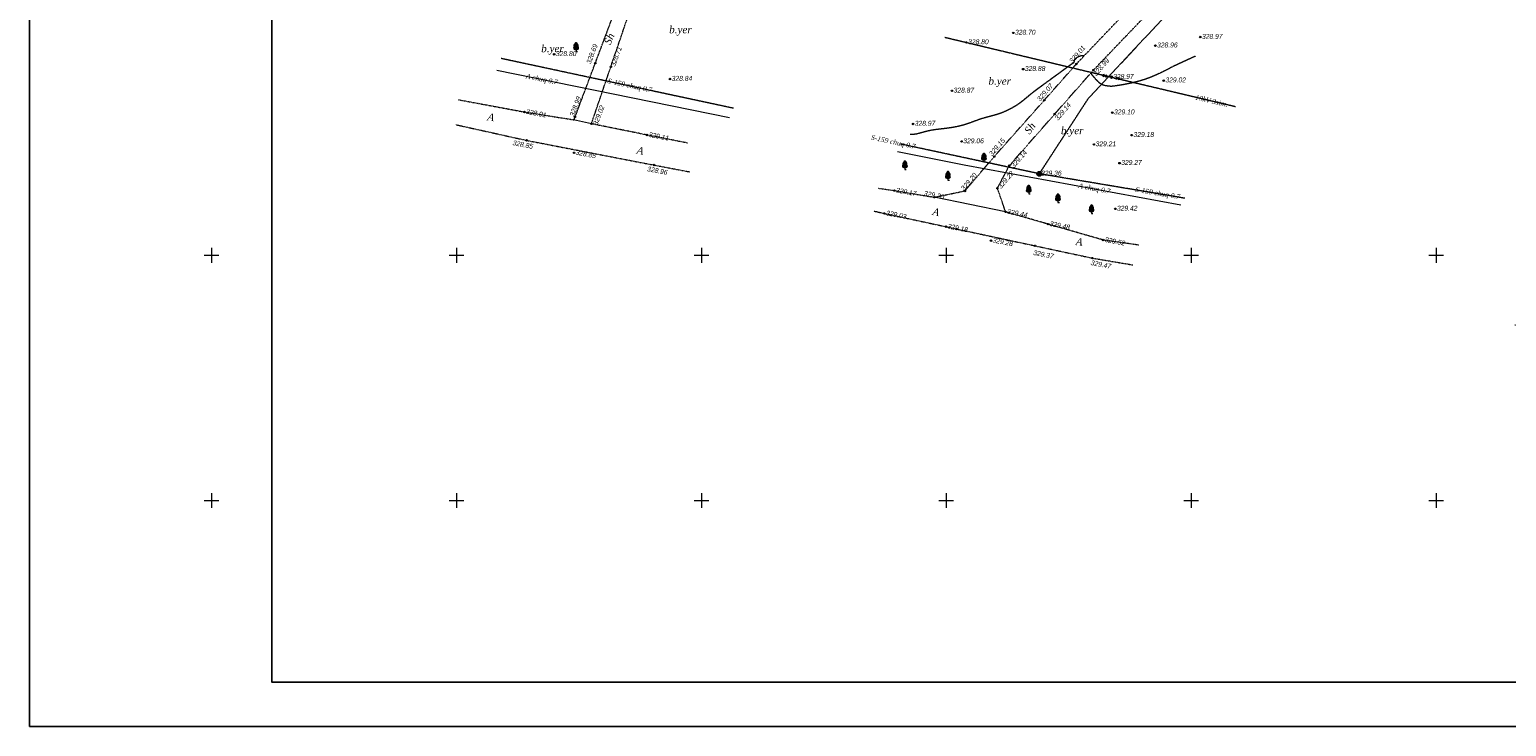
# Model space of a CAD drawing. Header units: millimetres. Extents: x 3960971 to 4113015, y -456608 to 60100.
# Tile 26 of 61: x 3960971 to 3991126, y -90507 to -76293. Entities that reach past the tile are written whole.
import ezdxf
from ezdxf.enums import TextEntityAlignment as Align

# ---------------------------------------------------------------- set-up
doc = ezdxf.new("R2010")
doc.units = ezdxf.units.MM
for name, pattern in [('Commnctn_Electr_VLP_High_Built_m1', [1, 1, 0]), ('Commnctn_Waterpipes_Line_Unground_m1', [10, 8, -0.5, 1, -0.5]), ('Footway_NotBorder_Line_m1', [3, 1.5, -1.5]), ('Relef_Horizontal_Basic_m1', [1, 1, 0])]:
    doc.linetypes.add(name, pattern=pattern)
for name, color, linetype, lineweight, true_color in [('AUTO#_ROADS_EXIST_L', 7, 'Continuous', 15, 0x000000), ('AUTO#_ROADS_MTRAL_T', 7, 'Continuous', 15, 0x000000), ('COMMN_OBJCT_#####_B', 7, 'Continuous', 15, 0x000000), ('COMMN_OBJCT_CONCT_L', 7, 'Continuous', 15, 0x000000), ('COMMN_OBJCT_CONCT_T', 7, 'Continuous', 15, 0x000000), ('COMMN_OBJCT_WATER_L', 7, 'Continuous', 15, 0x000000), ('COMMN_OBJCT_WATER_T', 7, 'Continuous', 15, 0x000000), ('COMMN_OBJCT_WELL#_B', 7, 'Continuous', 15, 0x000000), ('GREEN_VGTAT_SRVEY_B', 7, 'Continuous', 15, 0x000000), ('RELEF_TEXT#_#####_T', 7, 'Continuous', 15, 0x000000)]:
    doc.layers.add(name, color=color, linetype=linetype, lineweight=lineweight, true_color=true_color)
for name, color, linetype, true_color in [('COMMN_OBJCT_ELCTR_B', 7, 'Continuous', 0x000000), ('COMMN_OBJCT_ELCTR_L', 7, 'Continuous', 0x000000), ('COMMN_OBJCT_ELCTR_T', 7, 'Continuous', 0x000000), ('GEODS_POINT_GRID#_B', 7, 'Continuous', 0x000000), ('RELEF_HRZNT_BASIC_L', 7, 'Continuous', 0x000000), ('RELEF_POINT_PICKT_B', 7, 'Continuous', 0x000000), ('RELEF_POINT_PICKT_T', 7, 'Continuous', 0x000000)]:
    doc.layers.add(name, color=color, linetype=linetype, true_color=true_color)
doc.styles.add('БМ-431 (Times New Roman К)', font='timesi.ttf', dxfattribs={"height": 1})
doc.styles.add('Д-431 (Arial Narrow К)', font='ARIALNI.TTF', dxfattribs={"height": 1})
doc.linetypes.add('Auto_Material_Border_Line_m1', pattern='A,0,[3,Topography.shx,S=0.5,R=0,X=0,Y=0],-0.5', length=0.5)
doc.linetypes.add('Commnctn_Connect_Line_Unground_m1', pattern='A,4,[3,Topography.shx,S=2.5,R=0,X=0,Y=0],4,-0.5,1,-0.5', length=10)

# ---------------------------------------------------------------- blocks, each defined once
blk = doc.blocks.new('CommnctnPoleTcircle_m1')
at = {"layer": 'COMMN_OBJCT_#####_B', "lineweight": 13, "true_color": 0xfffffe}
h = blk.add_hatch(color=7, dxfattribs=at)
edge = h.paths.add_edge_path()
edge.add_arc((0, 0), 0.5, 0, 360)
at = {"layer": 'COMMN_OBJCT_#####_B', "color": 18, "lineweight": 9, "true_color": 0x000000}
blk.add_circle((0, 0), 0.5, dxfattribs=at)
blk = doc.blocks.new('ElectricHighVLP_m1')
at = {"layer": 'COMMN_OBJCT_ELCTR_B', "color": 18, "linetype": 'Continuous', "lineweight": 20, "true_color": 0x000000}
for p, q in [((0, 0), (4, 0)), ((3, 0), (2, 0.5)), ((3, 0), (2, -0.5)), ((4, 0), (3, 0.5)), ((4, 0), (3, -0.5))]:
    blk.add_line(p, q, dxfattribs=at)
blk = doc.blocks.new('WellinspectWater_m1')
at = {"layer": 'COMMN_OBJCT_WELL#_B', "linetype": 'Continuous', "lineweight": 13, "true_color": 0xfffffe}
blk.add_hatch(color=7, dxfattribs=at).paths.add_polyline_path([(-1, 0, 1), (1, 0, 1)])
at = {"layer": 'COMMN_OBJCT_WELL#_B', "color": 18, "linetype": 'Continuous', "lineweight": 13, "true_color": 0x000000}
blk.add_line((-1, 0), (1, 0), dxfattribs=at)
blk.add_circle((0, 0), 1, dxfattribs=at)
blk = doc.blocks.new('PointHight_m1')
at = {"layer": 'RELEF_POINT_PICKT_B', "linetype": 'Continuous', "lineweight": 15, "true_color": 0x000000}
h = blk.add_hatch(color=18, dxfattribs=at)
edge = h.paths.add_edge_path()
edge.add_arc((0, 0), 0.3, 0, 360)
at = {"layer": 'RELEF_POINT_PICKT_B', "color": 18, "linetype": 'Continuous', "lineweight": 15, "true_color": 0x000000}
blk.add_circle((0, 0), 0.3, dxfattribs=at)
blk.add_point((0, 0), dxfattribs=at)
blk = doc.blocks.new('CrossCoord_m1')
at = {"layer": 'GEODS_POINT_GRID#_B', "color": 3, "lineweight": 20, "true_color": 0x00ff00, "flags": 128}
for points in [[(-3, 0), (3, 0)], [(0, 3), (0, -3)]]:
    blk.add_lwpolyline(points, dxfattribs=at)
blk = doc.blocks.new('GreenBroadleaf_m1')
at = {"layer": 'GREEN_VGTAT_SRVEY_B', "linetype": 'Continuous', "lineweight": 13, "true_color": 0xfffffe}
h = blk.add_hatch(color=7, dxfattribs=at)
h.dxf.hatch_style = 1
edge = h.paths.add_edge_path()
edge.add_line((-0.48, 0.8), (0.48, 0.8))
edge.add_arc((0.41, 1.41), 0.612, 276.55667, 421.58049)
edge.add_arc((0.28, 2.38), 0.602, 314.34994, 428.75479)
edge.add_arc((0, 3), 0.501, 352.97713, 449.70893)
edge.add_arc((0, 3), 0.501, 90.29107, 187.02287)
edge.add_arc((-0.28, 2.38), 0.602, 111.24521, 225.65006)
edge.add_arc((-0.41, 1.41), 0.612, 118.41951, 263.44333)
at = {"layer": 'GREEN_VGTAT_SRVEY_B', "color": 18, "linetype": 'Continuous', "lineweight": 13, "true_color": 0x000000}
blk.add_line((-0.48, 0.8), (0.48, 0.8), dxfattribs=at)
blk.add_lwpolyline([(0, 0.8), (0, 0), (0.6, 0)], dxfattribs=at)
for centre, radius, start, end in [((-0.41, 1.41), 0.612, 118.41951, 263.44333), ((-0.28, 2.38), 0.602, 111.24521, 225.65006), ((0, 3), 0.501, 90.29107, 187.02287), ((0, 3), 0.501, 352.97713, 89.70893), ((0.41, 1.41), 0.612, 276.55667, 61.58049), ((0.28, 2.38), 0.602, 314.34994, 68.75479)]:
    blk.add_arc(centre, radius, start, end, dxfattribs=at)

msp = doc.modelspace()

# ---------------------------------------------------------------- linework, layer by layer
at = {"color": 7, "lineweight": 25}
for points in [[(3960970.845, -28860.128), (4113015.323, -28860.128), (4113015.323, -90507.341), (3960970.845, -90507.341)], [(4111836.269, -89605.665), (3965919.015, -89605.665), (3965919.015, -29837.599), (4111836.269, -29837.599)]]:
    msp.add_lwpolyline(points, close=True, dxfattribs=at)
at = {"layer": 'AUTO#_ROADS_EXIST_L', "color": 18, "linetype": 'Footway_NotBorder_Line_m1', "lineweight": 15, "true_color": 0x000000, "flags": 128}
for points in [[(3978298.156, -79527.342), (3978629, -79577.038), (3979442, -79712.738), (3980067.3, -79584.238), (3980666.9, -78883.638), (3982344.8, -76994.438), (3985927.2, -73240.338), (3987799.9, -71269.238), (3991594.8, -67419.638), (3995761.4, -63246.838), (3997241.8, -61634.938), (4000006.1, -58686.538), (4001031.4, -57626.438), (4003630.1, -54522.238), (4005206.5, -52772.438), (4006297.3, -51687.838), (4005908.2, -51277.438), (4005213.3, -50806.938), (4004734.145, -50664.287), (4002420.4, -50925.138), (3999420.8, -50407.038), (3993568.4, -50114.138), (3989817.5, -50307.638), (3989970.9, -50691.338), (3990323.6, -52387.538), (3990483.152, -53304.635)], [(3983620.295, -80689.665), (3982890.7, -80585.938), (3980900.3, -80012.038), (3980733.2, -79529.038), (3980975.4, -79067.138), (3982693.3, -77118.938), (3986194.4, -73468.638), (3988042.8, -71572.538), (3991986.2, -67603.138), (3995962.461, -63537.61), (3997628.5, -61747.738), (4000188.1, -58953.438), (4001252.1, -57746.638), (4003766.9, -54832.138), (4005481.293, -52978.499), (4006446.4, -51899.638), (4007404.366, -52135.898), (4015061.8, -59635.038), (4010688.1, -64039.538), (4007935.7, -66862.238), (4006477.2, -68241.738), (4004454, -70258.538), (4001165.2, -73801.738), (3999948.2, -75112.238), (3997991.4, -77013.538), (3995562.6, -79947.538), (3994466.9, -82339.338), (3994179.3, -82792.138), (3991978.8, -82431.738), (3991297.868, -82320.214)], [(3969722.978, -77722.317), (3971074.1, -77973.238), (3972088.144, -78133.886), (3973283.5, -74953.738), (3975561, -69292.938), (3978003.322, -63397.825), (3979292.524, -61283.602), (3981413, -55354.338), (3981682.57, -54491.244)], [(3974402.061, -78607.823), (3973578.2, -78443.638), (3972443.5, -78214.938), (3973534.5, -75013.238), (3975779.6, -69362.338), (3978283.187, -63511.543), (3979618.855, -61417.581), (3981917.278, -54561.813)], [(3969672.526, -78231.964), (3971118, -78552.438), (3973722.1, -79056.638), (3974454.213, -79195.653)], [(3978210.148, -79993.86), (3978425.4, -80043.438), (3982670.9, -80954.138), (3983498.621, -81093.275)]]:
    msp.add_lwpolyline(points, dxfattribs=at)
at = {"layer": 'AUTO#_ROADS_EXIST_L', "color": 18, "linetype": 'Auto_Material_Border_Line_m1', "lineweight": 15, "true_color": 0x000000, "flags": 128}
for points in [[(3972443.5, -78214.938), (3972075.26, -78130.947)], [(3980900.3, -80012.038), (3979442, -79712.738)]]:
    msp.add_lwpolyline(points, dxfattribs=at)
at = {"layer": 'COMMN_OBJCT_CONCT_L', "color": 3, "linetype": 'Commnctn_Connect_Line_Unground_m1', "lineweight": 15, "true_color": 0x00ff00, "flags": 128}
for points in [[(3975260.358, -78090.599), (3970510.632, -77131.018)], [(3984480.068, -79871.697), (3980050.296, -79058.303), (3978690.402, -78783.566)]]:
    msp.add_lwpolyline(points, dxfattribs=at)
at = {"layer": 'COMMN_OBJCT_ELCTR_L', "color": 1, "linetype": 'Commnctn_Electr_VLP_High_Built_m1', "lineweight": 20, "true_color": 0xff0000, "flags": 128}
msp.add_lwpolyline([(3979659.48, -76449.492), (3983059.6, -77262.538), (3985595.376, -77862.174)], dxfattribs=at)
at = {"layer": 'COMMN_OBJCT_WATER_L', "color": 5, "linetype": 'Commnctn_Waterpipes_Line_Unground_m1', "lineweight": 15, "true_color": 0x0000ff, "flags": 128}
for points in [[(3981588.2, -79234.638), (3982584.547, -77704.737), (3986262.914, -73760.004), (3989536.865, -70413.118), (3993311.466, -66514.059), (3996697.746, -63007.312), (3999533.337, -59921.429), (4002545.774, -56488.076), (4005472.202, -53200.179), (4006595.448, -52099.794)], [(3975344.756, -77898.551), (3970598.445, -76882.848)], [(3984556.808, -79733.429), (3981588.2, -79234.638), (3978754.863, -78628.308)]]:
    msp.add_lwpolyline(points, dxfattribs=at)
at = {"layer": 'RELEF_HRZNT_BASIC_L', "color": 34, "linetype": 'Relef_Horizontal_Basic_m1', "lineweight": 15, "true_color": 0xa55200, "elevation": 32900}
for points in [[(3982499.186, -76832.653), (3982499.186, -76832.653), (3982492.816, -76829.577), (3982478.281, -76826.192), (3982452.997, -76827.115), (3982415.593, -76836.981), (3982368.925, -76857.695), (3982330.16, -76880.598), (3982307.657, -76898.053), (3982297.496, -76919.83), (3982295.858, -76943.282), (3982288.091, -76966.535), (3982272.625, -76982.743), (3982255.898, -76992.506), (3982235.275, -77005.116), (3982213.261, -77021.196), (3982166.086, -77055.655), (3982098.597, -77104.954), (3982015.64, -77165.551), (3981922.062, -77233.906), (3981822.711, -77306.478), (3981722.434, -77379.727), (3981626.078, -77450.111), (3981538.489, -77514.092), (3981454.601, -77577.505), (3981383.632, -77634.532), (3981321.263, -77686.499), (3981263.173, -77734.729), (3981205.043, -77780.548), (3981142.552, -77825.279), (3981071.382, -77870.248), (3980987.212, -77916.779), (3980899.179, -77959.292), (3980818.216, -77992.709), (3980742.697, -78019.107), (3980670.998, -78040.563), (3980601.493, -78059.155), (3980532.558, -78076.958), (3980462.566, -78096.05), (3980389.894, -78118.508), (3980313.12, -78144.997), (3980249.6, -78168.266), (3980193.925, -78189.156), (3980140.687, -78208.51), (3980084.476, -78227.172), (3980019.883, -78245.984), (3979941.499, -78265.789), (3979853.33, -78284.12), (3979764.301, -78298.63), (3979676.386, -78310.336), (3979591.557, -78320.26), (3979511.785, -78329.42), (3979439.042, -78338.836), (3979375.301, -78349.527), (3979308.932, -78364.085), (3979247.278, -78379.663), (3979191.472, -78394.963), (3979142.649, -78408.684), (3979101.942, -78419.527), (3979070.487, -78426.193), (3979033.058, -78430.664), (3979000.283, -78432.55), (3978972.396, -78433.206), (3978949.634, -78433.988)], [(3984773.094, -76837.39), (3984764.705, -76841.238), (3984747.094, -76849.315), (3984718.601, -76862.384), (3984676.739, -76881.584), (3984618.207, -76908.43), (3984552.798, -76938.43), (3984480.535, -76971.574), (3984401.438, -77007.852), (3984336.862, -77038.828), (3984267.007, -77074.164), (3984192.041, -77112.621), (3984112.133, -77152.957), (3984027.449, -77193.931), (3983938.157, -77234.303), (3983844.425, -77272.832), (3983746.421, -77308.278), (3983645.064, -77339.531), (3983543.476, -77366.414), (3983445.132, -77389.086), (3983353.507, -77407.703), (3983272.076, -77422.424), (3983204.312, -77433.406), (3983153.691, -77440.808), (3983123.687, -77444.787), (3983092.145, -77448.796), (3983067.265, -77451.149), (3983042.444, -77451.258), (3983011.075, -77448.537), (3982973.181, -77444.322), (3982932.958, -77437.818), (3982890.068, -77425.244), (3982844.17, -77402.816), (3982809.963, -77376.793), (3982772.344, -77340.084), (3982733.789, -77297.493), (3982696.773, -77253.827), (3982663.772, -77213.891), (3982637.261, -77182.49)]]:
    msp.add_lwpolyline(points, dxfattribs=at)

# ---------------------------------------------------------------- block references
at = {"layer": 'COMMN_OBJCT_#####_B', "color": 18, "true_color": 0x000000, "xscale": 50, "yscale": 50, "zscale": 50}
msp.add_blockref('CommnctnPoleTcircle_m1', (3983059.6, -77262.538), dxfattribs=at)
at = {"layer": 'COMMN_OBJCT_ELCTR_B', "color": 18, "true_color": 0x000000}
for xscale, yscale, zscale, rotation in [(49.99999999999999, 49.99999999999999, 49.99999999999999, 166.5518009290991), (50.00000000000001, 50.00000000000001, 50.00000000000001, 346.6956399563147)]:
    msp.add_blockref('ElectricHighVLP_m1', (3983059.6, -77262.538), dxfattribs=dict(at, xscale=xscale, yscale=yscale, zscale=zscale, rotation=rotation))
at = {"layer": 'COMMN_OBJCT_WELL#_B', "color": 18, "true_color": 0x000000, "xscale": 50, "yscale": 50, "zscale": 50}
msp.add_blockref('WellinspectWater_m1', (3981588.2, -79234.638), dxfattribs=at)
at = {"layer": 'GEODS_POINT_GRID#_B', "color": 3, "true_color": 0x00ff00, "xscale": 50, "yscale": 50, "zscale": 50}
for p in [(3964688.8, -80897.838), (3969688.8, -80897.838), (3974688.8, -80897.838), (3979688.8, -80897.838), (3984688.8, -80897.838), (3989688.8, -80897.838), (3964688.8, -85897.838), (3969688.8, -85897.838), (3974688.8, -85897.838), (3979688.8, -85897.838), (3984688.8, -85897.838), (3989688.8, -85897.838)]:
    msp.add_blockref('CrossCoord_m1', p, dxfattribs=at)
at = {"layer": 'GREEN_VGTAT_SRVEY_B', "color": 18, "true_color": 0x000000, "xscale": 50, "yscale": 50, "zscale": 50}
for p in [(3972130.009, -76737.919), (3978842.534, -79148.38), (3980456.671, -78992.493), (3979722.628, -79363.927), (3981372.804, -79645.456), (3981968.628, -79821.681), (3982653.34, -80045.756)]:
    msp.add_blockref('GreenBroadleaf_m1', p, dxfattribs=at)
at = {"layer": 'RELEF_POINT_PICKT_B', "color": 18, "true_color": 0x000000, "xscale": 50, "yscale": 50, "zscale": 50}
for p in [(3980098.984, -76554.587, 32879.507), (3981056.7, -76360.638, 32869.6), (3984873.878, -76445.052, 32896.834), (3971682.116, -76796.979, 32880.469), (3983956.887, -76620.91, 32895.726), (3972521.903, -76979.906, 32868.813), (3972839.753, -77052.075, 32871.201), (3981257.664, -77100.422, 32887.504), (3982344.8, -76994.438, 32901.4), (3982693.3, -77118.938, 32898.9), (3974047.109, -77301.212, 32884.382), (3983059.6, -77262.538, 32896.7), (3984127.919, -77333.685, 32901.833), (3979803.31, -77541.696, 32886.883), (3981687.854, -77734.114, 32906.646), (3971074.1, -77973.238, 32890.7), (3972110, -78075.738, 32898.7), (3981902.016, -78016.302, 32914.432), (3983078.489, -77986.485, 32909.668), (3972443.5, -78214.938, 32902.4), (3979010.293, -78217.741, 32896.727), (3971118, -78552.438, 32884.9), (3973578.2, -78443.638, 32910.5), (3980000.563, -78575.28, 32905.607), (3982701.253, -78636.106, 32921.07), (3983476.101, -78446.986, 32918.147), (3972088.7, -78805.338, 32885.2), (3980666.9, -78883.638, 32914.8), (3983225.024, -79017.546, 32926.932), (3973722.1, -79056.638, 32895.8), (3980975.4, -79067.138, 32913.9), (3981588.2, -79234.638, 32936.3), (3978629, -79577.038, 32917.3), (3980067.3, -79584.238, 32920.2), (3980733.2, -79529.038, 32921.6), (3979442, -79712.738, 32920.2), (3978425.4, -80043.438, 32902.9), (3980900.3, -80012.038, 32944), (3983137.469, -79949.707, 32942.39), (3979681.928, -80312.975, 32917.717), (3981764.689, -80261.271, 32947.605), (3980600.8, -80598.038, 32927.7), (3981501.97, -80703.392, 32937.027), (3982890.7, -80585.938, 32952.3), (3982670.9, -80954.138, 32946.7)]:
    msp.add_blockref('PointHight_m1', p, dxfattribs=at)

# ---------------------------------------------------------------- texts
at = {"layer": 'AUTO#_ROADS_MTRAL_T', "color": 18, "true_color": 0x000000, "style": 'БМ-431 (Times New Roman К)'}
for s, rotation, p in [('Sh', 66.6373038, (3972874.594, -76510.242)), ('A', 351.2567848, (3970379.554, -78153.01)), ('Sh', 53.6979739, (3981455.825, -78349.429)), ('A', 348.6938043, (3973424.517, -78836.791)), ('A', 349.2646429, (3979465.427, -80087.615)), ('A', 352.6028558, (3982394.328, -80696.685))]:
    msp.add_text(s, height=150, rotation=rotation, dxfattribs=at).set_placement(p, align=Align.CENTER)
at = {"layer": 'COMMN_OBJCT_CONCT_T', "color": 18, "linetype": 'Continuous', "true_color": 0x000000, "style": 'БМ-431 (Times New Roman К)'}
for rotation, p in [(348.5783486, (3971428.428, -77316.439)), (349.5952662, (3982709.773, -79546.636))]:
    msp.add_text('A chuq 0.7', height=100, rotation=rotation, dxfattribs=at).set_placement(p, align=Align.MIDDLE)
at = {"layer": 'COMMN_OBJCT_ELCTR_T', "color": 18, "linetype": 'Continuous', "true_color": 0x000000, "style": 'БМ-431 (Times New Roman К)'}
msp.add_text('10kV 3sim.', height=100, rotation=346.69564, dxfattribs=at).set_placement((3985107.712, -77746.856), align=Align.MIDDLE)
at = {"layer": 'COMMN_OBJCT_WATER_T', "color": 18, "linetype": 'Continuous', "true_color": 0x000000, "style": 'БМ-431 (Times New Roman К)'}
for rotation, p in [(347.9209846, (3973225.771, -77445.092)), (347.9209846, (3978604.001, -78596.024)), (350.4621429, (3984002.591, -79640.309))]:
    msp.add_text('S-159 chuq 0.7', height=100, rotation=rotation, dxfattribs=at).set_placement(p, align=Align.MIDDLE)
at = {"layer": 'RELEF_POINT_PICKT_T', "color": 18, "true_color": 0x000000, "style": 'Д-431 (Arial Narrow К)'}
for s, rotation, p in [('328.69', 69.3997212, (3972380.958, -76985.225, 32868.813)), ('328.71', 69.3997212, (3972874.753, -77038.575, 32871.201)), ('329.01', 49.4418366, (3982226.275, -76955.113, 32901.4)), ('328.99', 49.4418366, (3982713.641, -77216.309, 32898.9)), ('329.07', 49.4418366, (3981568.449, -77734.028, 32906.646)), ('328.99', 69.3997212, (3972041.082, -78055.456, 32898.7)), ('329.14', 49.4418366, (3981931.846, -78123.016, 32914.432)), ('328.91', 349.0421063, (3971109.1, -77959.738, 32890.7)), ('329.02', 69.3997212, (3972519.075, -78236.095, 32902.4)), ('329.11', 349.0421063, (3973613.2, -78430.138, 32910.5)), ('328.85', 349.0421063, (3970836.828, -78598.151, 32884.9)), ('329.15', 49.4418366, (3980586.991, -78847.855, 32914.8)), ('328.85', 349.0421063, (3972123.7, -78791.838, 32885.2)), ('329.14', 49.4418366, (3981034.453, -79091.755, 32913.9)), ('328.96', 349.0421063, (3973584.193, -79130.646, 32895.8)), ('329.20', 49.4418366, (3980014.62, -79554.747, 32920.2)), ('329.22', 49.4418366, (3980768.2, -79515.538, 32921.6)), ('329.17', 349.0421063, (3978664, -79563.538, 32917.3)), ('329.20', 349.0421063, (3979233.488, -79627.26, 32920.2)), ('329.03', 349.0421063, (3978460.4, -80029.938, 32902.9)), ('329.44', 349.0421063, (3980935.3, -79998.538, 32944)), ('329.48', 349.0421063, (3981799.689, -80247.771, 32947.605)), ('329.18', 349.0421063, (3979716.928, -80299.475, 32917.717)), ('329.28', 349.0421063, (3980635.8, -80584.538, 32927.7)), ('329.37', 349.0421063, (3981467.197, -80839.66, 32937.027)), ('329.52', 349.0421063, (3982925.7, -80572.438, 32952.3)), ('329.47', 349.0421063, (3982639.979, -81044.504, 32946.7))]:
    msp.add_text(s, height=100, rotation=rotation, dxfattribs=at).set_placement(p, align=Align.MIDDLE_LEFT)
for s, p in [('328.80', (3980133.984, -76541.087, 32879.507)), ('328.70', (3981091.7, -76347.138, 32869.6)), ('328.96', (3983991.887, -76607.41, 32895.726)), ('328.97', (3984908.878, -76431.552, 32896.834)), ('328.80', (3971717.116, -76783.479, 32880.469)), ('328.88', (3981292.664, -77086.922, 32887.504)), ('328.84', (3974082.109, -77287.712, 32884.382)), ('328.87', (3979838.31, -77528.196, 32886.883)), ('328.97', (3983094.6, -77249.038, 32896.7)), ('329.02', (3984162.919, -77320.185, 32901.833)), ('329.10', (3983113.489, -77972.985, 32909.668)), ('328.97', (3979045.293, -78204.241, 32896.727)), ('329.18', (3983511.101, -78433.486, 32918.147)), ('329.06', (3980035.563, -78561.78, 32905.607)), ('329.21', (3982736.253, -78622.606, 32921.07)), ('329.27', (3983260.024, -79004.046, 32926.932)), ('329.36', (3981623.2, -79221.138, 32936.3)), ('329.42', (3983172.469, -79936.207, 32942.39))]:
    msp.add_text(s, height=100, dxfattribs=at).set_placement(p, align=Align.MIDDLE_LEFT)
at = {"layer": 'RELEF_TEXT#_#####_T', "color": 18, "true_color": 0x000000, "style": 'БМ-431 (Times New Roman К)'}
for p in [(3974260.41, -76313.458), (3971647.957, -76699.761), (3980779.663, -77362.612), (3982259.328, -78372.266)]:
    msp.add_text('b.yer', height=150, dxfattribs=at).set_placement(p, align=Align.MIDDLE)

doc.saveas('drawing.dxf')
